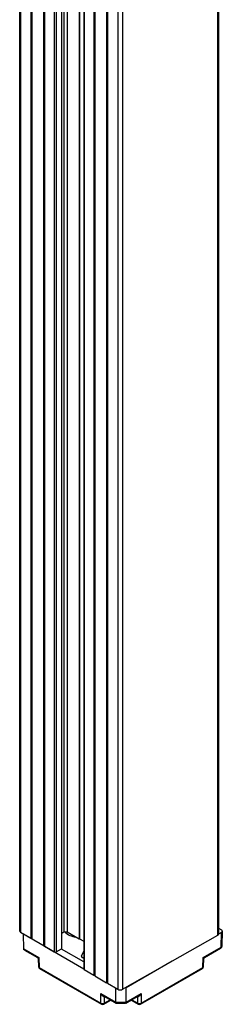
# Model space of a CAD drawing. Header units: millimetres. Extents: x 0 to 1189, y 0 to 841.
# Tile 3 of 12: x 486 to 507, y 177 to 279. Entities that reach past the tile are written whole.
import ezdxf

# ---------------------------------------------------------------- set-up
doc = ezdxf.new("R2010")
doc.units = ezdxf.units.MM

msp = doc.modelspace()

# ---------------------------------------------------------------- linework, layer by layer
at = {"color": 7, "linetype": 'Continuous', "lineweight": 25}
for p, q in [((485.9397, 319.7728), (485.9397, 185.0436)), ((486.04, 319.6312), (486.04, 184.902)), ((490.4952, 319.6496), (490.4952, 184.9203)), ((490.8488, 319.6478), (490.8488, 184.9186)), ((506.4731, 319.4247), (506.4731, 184.6955)), ((506.4805, 185.1882), (506.4805, 319.9175)), ((487.0914, 319.0136), (487.0914, 184.2843)), ((487.1965, 318.9518), (487.1965, 184.2226)), ((492.0754, 318.9272), (492.0754, 184.198)), ((492.111, 318.9475), (492.111, 184.2182)), ((506.3983, 184.5938), (506.3983, 319.3231)), ((488.3881, 318.2518), (488.3881, 183.5226)), ((488.4932, 318.1901), (488.4932, 183.4608)), ((489.5095, 317.593), (489.5095, 182.8638)), ((489.7216, 317.592), (489.7216, 182.8627)), ((490.2566, 317.8954), (490.2566, 183.1662)), ((490.3014, 183.228), (490.3014, 317.9572)), ((492.5505, 315.842), (492.5505, 181.1128)), ((492.5935, 315.7813), (492.5935, 181.0521)), ((493.6098, 315.1843), (493.6098, 180.455)), ((493.715, 315.1225), (493.715, 180.3933)), ((494.9065, 314.4225), (494.9065, 179.6933)), ((495.0117, 314.3608), (495.0117, 179.6315)), ((496.063, 313.7432), (496.063, 179.0139)), ((496.558, 313.7407), (496.558, 179.0114)), ((486.04, 184.902), (487.0914, 184.2843)), ((486.3246, 184.6865), (486.3246, 184.7348)), ((492.5563, 181.089), (486.3246, 184.6865)), ((486.357, 183.1801), (486.3246, 184.6865)), ((490.3014, 184.8104), (490.4952, 184.9203)), ((490.4952, 184.9203), (490.8488, 184.9186)), ((490.8488, 184.9186), (492.0754, 184.198)), ((496.558, 179.0114), (506.3983, 184.5938)), ((506.76, 184.8498), (506.472, 184.6835)), ((506.4731, 184.6955), (506.4805, 185.1882)), ((506.4805, 185.2969), (506.76, 185.1355)), ((506.7371, 183.3488), (506.76, 184.8498)), ((506.8301, 183.4762), (506.8625, 184.9901)), ((487.0914, 184.2843), (487.1965, 184.304)), ((487.1965, 184.2226), (488.3881, 183.5226)), ((488.3881, 183.5226), (488.4932, 183.5422)), ((492.0754, 184.198), (492.111, 184.2182)), ((492.111, 184.2182), (492.5505, 183.96)), ((486.357, 183.1801), (487.92, 182.2777)), ((486.4309, 183.0564), (487.7789, 182.2782)), ((488.4932, 183.4608), (489.5095, 182.8638)), ((489.7216, 182.8627), (490.2566, 183.1662)), ((492.5505, 181.8272), (490.2437, 183.1589)), ((492.3114, 182.4342), (492.5505, 182.9493)), ((504.8818, 182.2777), (506.7371, 183.3488)), ((505.0229, 182.2782), (506.6854, 183.2379)), ((487.8536, 182.1532), (487.8777, 181.3551)), ((487.92, 182.2777), (487.9509, 181.2571)), ((492.5505, 182.1942), (492.3761, 182.2948)), ((501.6811, 181.9177), (496.9312, 179.1757)), ((504.8509, 181.2571), (504.8818, 182.2777)), ((504.9241, 181.3551), (504.9482, 182.1532)), ((487.9509, 181.2571), (494.321, 177.5797)), ((488.0026, 181.1462), (494.3727, 177.4688)), ((492.5935, 181.0521), (493.6098, 180.455)), ((498.4291, 177.4688), (504.7992, 181.1462)), ((498.4808, 177.5797), (504.8509, 181.2571)), ((493.6098, 180.455), (493.715, 180.4747)), ((493.715, 180.4201), (493.6436, 180.4614)), ((493.715, 180.3933), (494.9065, 179.6933)), ((494.9065, 179.6933), (495.0117, 179.713)), ((495.0117, 179.6716), (494.9575, 179.7028)), ((495.0117, 179.6315), (496.063, 179.0139)), ((494.321, 178.5826), (495.884, 177.6803)), ((494.321, 177.5797), (494.321, 178.5826)), ((495.884, 177.6803), (495.871, 179.1267)), ((496.9312, 179.1757), (496.8476, 179.1757)), ((496.9178, 177.6803), (496.9312, 179.1757)), ((496.9178, 177.6803), (498.4808, 178.5826)), ((498.4808, 178.5826), (498.4808, 177.5797)), ((494.5656, 178.3603), (495.9137, 177.582)), ((494.6227, 177.4688), (495.3663, 177.8981)), ((494.6745, 178.2672), (494.6745, 177.5797)), ((495.884, 177.6803), (496.9178, 177.6803)), ((495.9282, 177.5781), (496.8736, 177.5781)), ((496.8881, 177.582), (498.2362, 178.3603)), ((497.4355, 177.8981), (498.1791, 177.4688)), ((498.1273, 177.5797), (498.1273, 178.2672))]:
    msp.add_line(p, q, dxfattribs=at)
at = {"color": 8, "linetype": 'Continuous', "lineweight": 25}
for p, q in [((492.3114, 182.4342), (492.3114, 182.3595)), ((494.7006, 178.2824), (494.6745, 178.2672)), ((494.6745, 177.5797), (495.2961, 177.9386)), ((497.5057, 177.9386), (498.1273, 177.5797)), ((498.1273, 178.2672), (498.1012, 178.2824))]:
    msp.add_line(p, q, dxfattribs=at)
at = {"color": 8, "linetype": 'Continuous', "lineweight": 25, "flags": 128}
for points in [[(494.676, 178.2966), (494.6737, 178.2878), (494.6714, 178.2656)], [(494.6745, 178.2672), (494.6768, 178.2895), (494.6782, 178.2953)], [(498.1273, 178.2672), (498.125, 178.2895), (498.1236, 178.2953)], [(498.1304, 178.2656), (498.1281, 178.2878), (498.1258, 178.2966)]]:
    msp.add_lwpolyline(points, dxfattribs=at)
at = {"color": 7, "linetype": 'Continuous', "lineweight": 25}
for centre, radius, start, end in [((486.1133, 185.0603), 0.1745, 185.497196, 245.151487), ((491.9344, 186.3411), 1.9493, 226.815874, 263.874956), ((506.3466, 184.7102), 0.1274, 293.970953, 353.375581), ((506.7058, 184.9926), 0.1528, 290.783421, 69.216579), ((489.6166, 183.0679), 0.2305, 242.319592, 297.103111), ((490.2291, 183.2333), 0.0725, 292.24225, 355.769349), ((492.4151, 182.3976), 0.1099, 160.538998, 249.257925), ((488.1276, 181.3627), 0.25, 181.731605, 240.002688), ((492.6249, 181.1199), 0.0748, 185.497196, 245.151487), ((504.6742, 181.3627), 0.25, 299.997312, 358.268395), ((496.3129, 179.4903), 0.5379, 242.319592, 297.103111), ((494.4977, 177.9083), 0.3731, 241.725616, 298.274384), ((494.4977, 177.6853), 0.25, 240.002688, 299.997312), ((498.3041, 177.9083), 0.3731, 241.725616, 298.274384), ((498.3041, 177.6853), 0.25, 240.002688, 299.997312)]:
    msp.add_arc(centre, radius, start, end, dxfattribs=at)
at = {"color": 8, "linetype": 'Continuous', "lineweight": 25}
for centre, radius, start, end in [((506.6137, 183.3389), 0.1238, 305.358466, 4.607731), ((506.6706, 183.495), 0.1606, 294.465458, 353.270308), ((488.0003, 181.3702), 0.1235, 187.036431, 246.406031), ((488.0743, 181.2471), 0.1238, 175.392269, 234.641534), ((504.7275, 181.2471), 0.1238, 305.358466, 4.607731), ((504.8015, 181.3702), 0.1235, 293.593969, 352.963569), ((494.4444, 177.5698), 0.1238, 175.392269, 234.641534), ((494.551, 177.5698), 0.1238, 305.358466, 4.607731), ((498.2507, 177.5698), 0.1238, 175.392269, 234.641534), ((498.3574, 177.5698), 0.1238, 305.358466, 4.607731)]:
    msp.add_arc(centre, radius, start, end, dxfattribs=at)
at = {"color": 7, "linetype": 'Continuous', "lineweight": 25}
for points, knots in [([(486.4326, 183.06), (486.4266, 183.062), (486.3974, 183.0717), (486.3676, 183.1148), (486.3604, 183.159), (486.357, 183.1801)], [0, 0, 0, 0, 0.119334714, 0.580380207, 1, 1, 1, 1]), ([(506.6854, 183.2379), (506.7139, 183.2584), (506.7691, 183.2982), (506.8199, 183.3852), (506.8256, 183.4472), (506.8282, 183.4762)], [0, 0, 0, 0, 0.361948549, 0.70131577, 1, 1, 1, 1]), ([(487.7784, 182.2785), (487.7888, 182.2714), (487.8101, 182.2571), (487.8337, 182.2261), (487.8498, 182.1906), (487.8524, 182.1651), (487.8536, 182.1526)], [0, 0, 0, 0, 0.24590496, 0.50003501, 0.75414668, 1, 1, 1, 1]), ([(504.9482, 182.1526), (504.9494, 182.1651), (504.952, 182.1906), (504.9681, 182.2261), (504.9917, 182.2571), (505.013, 182.2714), (505.0234, 182.2785)], [0, 0, 0, 0, 0.245853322, 0.499964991, 0.75409504, 1, 1, 1, 1]), ([(494.6714, 178.2656), (494.6595, 178.2609), (494.6346, 178.2512), (494.5909, 178.2574), (494.5432, 178.279), (494.473, 178.3333), (494.3918, 178.4336), (494.3448, 178.5324), (494.321, 178.5826)], [0, 0, 0, 0, 0.08249989, 0.17311897, 0.28065284, 0.40868675, 0.70014416, 1, 1, 1, 1]), ([(498.4808, 178.5826), (498.457, 178.5324), (498.41, 178.4336), (498.3288, 178.3333), (498.2586, 178.279), (498.2109, 178.2574), (498.1672, 178.2512), (498.1423, 178.2609), (498.1304, 178.2656)], [0, 0, 0, 0, 0.29985563, 0.59131286, 0.71931841, 0.82688043, 0.91749004, 1, 1, 1, 1]), ([(494.6745, 178.2672), (494.6739, 178.2669), (494.6729, 178.2664), (494.6718, 178.2658), (494.6714, 178.2656)], [0, 0, 0, 0, 0.560001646, 1, 1, 1, 1]), ([(495.884, 177.6803), (495.8849, 177.6628), (495.8868, 177.6262), (495.9008, 177.5922), (495.9152, 177.5755), (495.9263, 177.5796), (495.9282, 177.5804)], [0, 0, 0, 0, 0.28739773, 0.6003922, 0.93037563, 1, 1, 1, 1]), ([(496.9178, 177.6803), (496.9169, 177.6628), (496.915, 177.6262), (496.901, 177.5922), (496.8865, 177.5755), (496.8755, 177.5796), (496.8736, 177.5804)], [0, 0, 0, 0, 0.28739773, 0.6003922, 0.93037563, 1, 1, 1, 1]), ([(498.1304, 178.2656), (498.1298, 178.2659), (498.1288, 178.2664), (498.1278, 178.267), (498.1273, 178.2672)], [0, 0, 0, 0, 0.55999835, 1, 1, 1, 1])]:
    msp.add_open_spline(points, degree=3, knots=knots, dxfattribs=at)
at = {"color": 8, "linetype": 'Continuous', "lineweight": 25}
for points, knots in [([(487.7792, 182.2785), (487.7943, 182.2743), (487.8252, 182.2655), (487.8879, 182.2736), (487.92, 182.2777)], [0, 0, 0, 0, 0.48755624, 1, 1, 1, 1]), ([(487.92, 182.2777), (487.9012, 182.2514), (487.8644, 182.2), (487.8574, 182.1686), (487.854, 182.1533)], [0, 0, 0, 0, 0.51258468, 1, 1, 1, 1]), ([(504.8818, 182.2777), (504.9139, 182.2736), (504.9766, 182.2655), (505.0075, 182.2743), (505.0226, 182.2785)], [0, 0, 0, 0, 0.51244376, 1, 1, 1, 1]), ([(504.9478, 182.1533), (504.9444, 182.1686), (504.9374, 182.2), (504.9006, 182.2514), (504.8818, 182.2777)], [0, 0, 0, 0, 0.48741532, 1, 1, 1, 1]), ([(494.321, 178.5826), (494.3573, 178.5389), (494.4281, 178.4538), (494.5207, 178.3912), (494.5658, 178.3607)], [0, 0, 0, 0, 0.51244376, 1, 1, 1, 1]), ([(498.236, 178.3607), (498.2811, 178.3912), (498.3737, 178.4538), (498.4445, 178.5389), (498.4808, 178.5826)], [0, 0, 0, 0, 0.48755624, 1, 1, 1, 1])]:
    msp.add_open_spline(points, degree=3, knots=knots, dxfattribs=at)

doc.saveas('drawing.dxf')
